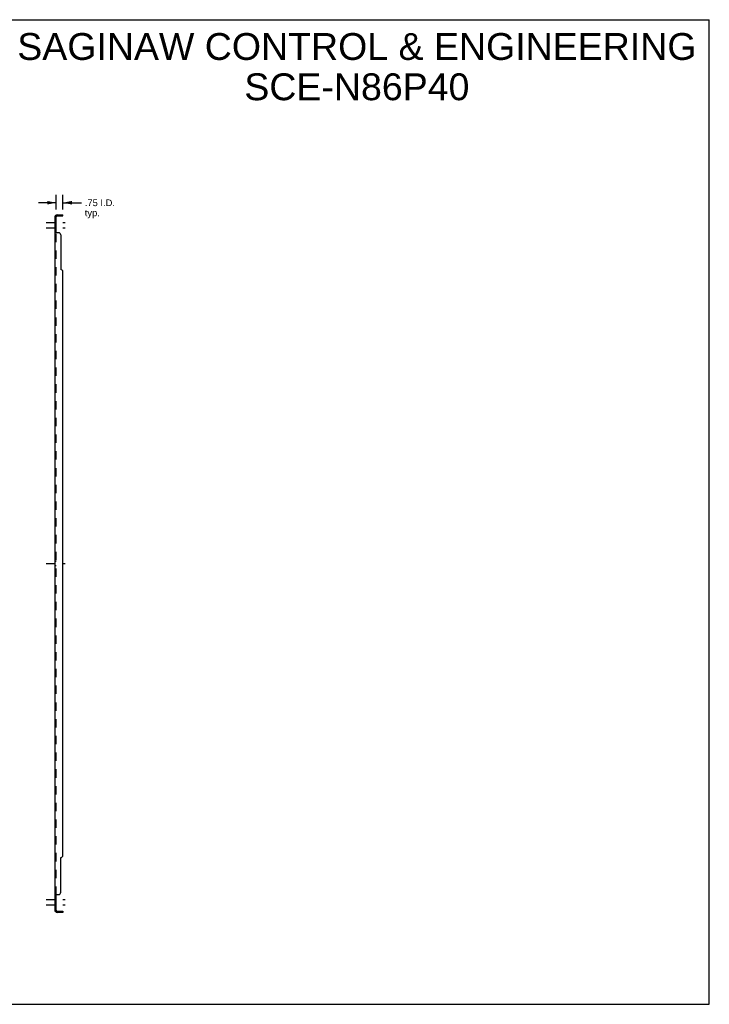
# Model space of a CAD drawing. Header units: inches. Extents: x 0 to 170, y 0 to 110.
# Tile 2 of 2: x 93 to 170, y 0 to 110. Entities that reach past the tile are written whole.
import ezdxf

# ---------------------------------------------------------------- set-up
doc = ezdxf.new("R2010")
doc.units = ezdxf.units.IN
doc.header["$LTSCALE"] = 9.35
doc.header["$MEASUREMENT"] = 0
doc.linetypes.add('DASHED', pattern=[0.2, 0.1, -0.1])
doc.linetypes.add('HIDDEN', pattern=[0.2, 0.1, -0.1])
doc.layers.get('0').update_dxf_attribs({"linetype": 'CONTINUOUS'})
for name, color, linetype in [('21_WIDE_OR_GREATER', 7, 'CONTINUOUS'), ('DEFAULT_2', 8, 'HIDDEN'), ('DIMENSIONS', 7, 'CONTINUOUS')]:
    doc.layers.add(name, color=color, linetype=linetype)
doc.styles.get("Standard").update_dxf_attribs({"font": 'arial.ttf'})
doc.dimstyles.new('DIMSTYLE_1', dxfattribs={"dimtxt": 0.75, "dimasz": 1, "dimexe": 0.09, "dimexo": 0.07, "dimgap": 0.0375, "dimtad": 0, "dimtih": 1, "dimtoh": 1, "dimzin": 4, "dimdsep": 46, "dimtxsty": 'Standard', "dimblk": '_FILLED', "dimblk1": '_FILLED', "dimblk2": '_FILLED', "dimcen": 0.09, "dimadec": 3, "dimazin": 1, "dimtfac": 1, "dimtdec": 3, "dimtofl": 0, "dimtmove": 0, "dimatfit": 3, "dimldrblk": '_FILLED', "dimfxl": 0, "dimtolj": 1, "dimtzin": 4, "dimarcsym": 0})

# ---------------------------------------------------------------- blocks, each defined once
blk = doc.blocks.new('_FILLED')
at = {"color": 0, "linetype": 'ByBlock'}
blk.add_solid([(0, 0), (-1, 0.2), (-1, -0.2)], dxfattribs=at)
blk = doc.blocks.new('*D12')
at = {"layer": '21_WIDE_OR_GREATER', "color": 2, "linetype": 'Continuous'}
for p, q in [((97.02, 88.78), (97.02, 90.45)), ((97.77, 88.78), (97.77, 90.45)), ((97.02, 89.55), (95.02, 89.55)), ((97.77, 89.55), (99.84, 89.55))]:
    blk.add_line(p, q, dxfattribs=at)
blk.add_blockref('_FILLED', (97.02, 89.55), dxfattribs=at)
at = {"layer": '21_WIDE_OR_GREATER', "color": 2, "linetype": 'Continuous', "rotation": 180}
blk.add_blockref('_FILLED', (97.77, 89.55), dxfattribs=at)
at = {"layer": '21_WIDE_OR_GREATER', "color": 2, "linetype": 'Continuous', "insert": (100.21, 89.92), "char_height": 0.75, "width": 3.3708, "attachment_point": 1, "line_spacing_factor": 0.9}
blk.add_mtext('.75 I.D.\\Ptyp.', dxfattribs=at)

msp = doc.modelspace()

# ---------------------------------------------------------------- linework, layer by layer
at = {"color": 7, "linetype": 'Continuous'}
for p, q in [((0, 110), (170, 110)), ((170, 0), (170, 110)), ((97.02, 88.077), (96.895, 88.077)), ((96.949, 88.115), (96.996, 88.077)), ((97.02, 86.237), (97.02, 88.077)), ((97.132, 88.077), (97.77, 88.077)), ((97.52, 88.077), (97.52, 88.202)), ((97.77, 88.077), (97.77, 88.202)), ((97.02, 86.237), (96.895, 86.237)), ((97.02, 12.229), (96.895, 12.229)), ((97.02, 10.389), (97.02, 12.229)), ((97.02, 10.389), (96.895, 10.389)), ((96.949, 10.351), (96.996, 10.389)), ((97.132, 10.389), (97.77, 10.389)), ((97.52, 10.389), (97.52, 10.264)), ((97.77, 10.389), (97.77, 10.264)), ((0, 0), (170, 0))]:
    msp.add_line(p, q, dxfattribs=at)
at = {"color": 3, "linetype": 'Continuous'}
for p, q in [((96.895, 10.389), (96.895, 88.077)), ((97.132, 88.202), (97.77, 88.202)), ((97.27, 86.202), (96.949, 86.202)), ((97.52, 85.952), (97.52, 82.077)), ((97.77, 16.639), (97.77, 81.827)), ((97.52, 12.514), (97.52, 16.389)), ((96.949, 12.264), (97.27, 12.264)), ((97.77, 10.264), (97.132, 10.264))]:
    msp.add_line(p, q, dxfattribs=at)
at = {"color": 2, "linetype": 'DASHED'}
for p, q in [((95.895, 87.358), (98.02, 87.358)), ((95.895, 86.739), (98.02, 86.739)), ((95.895, 49.233), (98.02, 49.233)), ((95.895, 11.727), (98.02, 11.727)), ((95.895, 11.108), (98.02, 11.108))]:
    msp.add_line(p, q, dxfattribs=at)
at = {"color": 3, "linetype": 'Continuous'}
for points in [[(96.918, 88.097), (96.914, 88.096), (96.911, 88.094), (96.908, 88.093), (96.906, 88.091), (96.903, 88.089), (96.9, 88.087), (96.899, 88.085), (96.897, 88.084), (96.896, 88.082), (96.896, 88.08), (96.895, 88.078), (96.895, 88.077)], [(96.949, 88.115), (96.947, 88.113), (96.945, 88.111), (96.942, 88.109), (96.939, 88.107), (96.936, 88.105), (96.932, 88.103), (96.929, 88.102), (96.925, 88.1), (96.918, 88.097)], [(96.929, 86.213), (96.921, 86.216), (96.918, 86.217), (96.914, 86.219), (96.911, 86.22), (96.908, 86.222), (96.906, 86.224), (96.903, 86.225), (96.9, 86.227), (96.899, 86.229), (96.897, 86.231), (96.896, 86.233), (96.896, 86.234), (96.895, 86.236), (96.895, 86.237)], [(96.949, 86.202), (96.947, 86.203), (96.945, 86.205), (96.942, 86.207), (96.939, 86.208), (96.936, 86.21), (96.932, 86.211), (96.929, 86.213)], [(96.921, 12.25), (96.918, 12.249), (96.914, 12.247), (96.911, 12.246), (96.908, 12.244), (96.906, 12.243), (96.903, 12.241), (96.9, 12.239), (96.899, 12.237), (96.897, 12.235), (96.896, 12.234), (96.896, 12.232), (96.895, 12.23), (96.895, 12.229)], [(96.949, 12.264), (96.947, 12.263), (96.945, 12.261), (96.942, 12.26), (96.939, 12.258), (96.936, 12.256), (96.932, 12.255), (96.929, 12.253), (96.921, 12.25)], [(96.925, 10.366), (96.918, 10.369), (96.914, 10.371), (96.911, 10.372), (96.908, 10.374), (96.906, 10.375), (96.903, 10.377), (96.9, 10.379), (96.899, 10.381), (96.897, 10.383), (96.896, 10.384), (96.896, 10.386), (96.895, 10.388), (96.895, 10.389)], [(96.949, 10.351), (96.947, 10.353), (96.945, 10.355), (96.942, 10.357), (96.939, 10.359), (96.936, 10.361), (96.932, 10.363), (96.929, 10.364), (96.925, 10.366)]]:
    msp.add_lwpolyline(points, dxfattribs=at)
at = {"color": 7, "linetype": 'Continuous'}
for points in [[(97.025, 88.065), (97.024, 88.067), (97.022, 88.069), (97.021, 88.071), (97.021, 88.073)], [(97.035, 88.053), (97.033, 88.055), (97.031, 88.058), (97.029, 88.06), (97.027, 88.062), (97.025, 88.065)], [(97.046, 88.036), (97.046, 88.037), (97.046, 88.037), (97.046, 88.038), (97.046, 88.039), (97.045, 88.04), (97.045, 88.041), (97.044, 88.043), (97.043, 88.044), (97.041, 88.046), (97.04, 88.048), (97.038, 88.049), (97.035, 88.053)], [(97.031, 86.224), (97.029, 86.226), (97.027, 86.227), (97.025, 86.228), (97.024, 86.23), (97.022, 86.231), (97.021, 86.233), (97.021, 86.234), (97.02, 86.236), (97.02, 86.237)], [(97.046, 86.202), (97.046, 86.204), (97.046, 86.205), (97.046, 86.207), (97.046, 86.209), (97.045, 86.21), (97.045, 86.212), (97.044, 86.213), (97.043, 86.215), (97.041, 86.216), (97.04, 86.218), (97.038, 86.219), (97.037, 86.22), (97.035, 86.222), (97.031, 86.224)], [(97.035, 12.245), (97.031, 12.242), (97.029, 12.241), (97.027, 12.239), (97.025, 12.238), (97.024, 12.236), (97.022, 12.235), (97.021, 12.233), (97.021, 12.232), (97.02, 12.23), (97.02, 12.229)], [(97.046, 12.264), (97.046, 12.263), (97.046, 12.261), (97.046, 12.259), (97.046, 12.258), (97.045, 12.256), (97.045, 12.255), (97.044, 12.253), (97.043, 12.251), (97.041, 12.25), (97.04, 12.249), (97.038, 12.247), (97.037, 12.246), (97.035, 12.245)], [(97.025, 10.402), (97.024, 10.399), (97.022, 10.397), (97.021, 10.395), (97.021, 10.393)], [(97.038, 10.417), (97.035, 10.413), (97.033, 10.411), (97.031, 10.409), (97.029, 10.406), (97.027, 10.404), (97.025, 10.402)], [(97.046, 10.43), (97.046, 10.43), (97.046, 10.429), (97.046, 10.428), (97.046, 10.427), (97.045, 10.426), (97.045, 10.425), (97.044, 10.423), (97.043, 10.422), (97.041, 10.42), (97.04, 10.419), (97.038, 10.417)]]:
    msp.add_lwpolyline(points, dxfattribs=at)
at = {"color": 3, "linetype": 'Continuous'}
for centre, radius, start, end in [((97.132, 87.965), 0.237, 90, 140.56585), ((97.27, 85.952), 0.25, 0, 90), ((97.52, 81.827), 0.25, 0, 90), ((97.52, 16.639), 0.25, 270, 360), ((97.27, 12.514), 0.25, 270, 360), ((97.132, 10.501), 0.237, 219.43415, 270)]:
    msp.add_arc(centre, radius, start, end, dxfattribs=at)
at = {"color": 7, "linetype": 'Continuous'}
for centre, start, end in [((97.132, 87.965), 90, 180), ((97.132, 10.501), 180, 270)]:
    msp.add_arc(centre, 0.112, start, end, dxfattribs=at)
at = {"layer": 'DEFAULT_2', "color": 8, "linetype": 'HIDDEN'}
for p, q in [((96.961, 88.077), (96.96, 88.077)), ((96.996, 88.077), (97.046, 88.036)), ((97.021, 88.056), (97.02, 88.057)), ((97.024, 88.054), (97.024, 88.054)), ((97.02, 87.608), (96.895, 87.608)), ((97.02, 87.108), (96.895, 87.108)), ((97.02, 86.88), (96.895, 86.88)), ((97.02, 86.599), (96.895, 86.599)), ((97.02, 12.229), (97.02, 86.237)), ((97.021, 86.234), (97.02, 86.236)), ((97.022, 86.231), (97.021, 86.233)), ((97.046, 86.205), (97.046, 86.207)), ((97.02, 49.483), (96.895, 49.483)), ((97.02, 48.983), (96.895, 48.983)), ((97.021, 12.232), (97.02, 12.23)), ((97.044, 12.253), (97.043, 12.251)), ((97.046, 12.261), (97.046, 12.259)), ((97.02, 11.867), (96.895, 11.867)), ((97.02, 11.586), (96.895, 11.586)), ((97.02, 11.358), (96.895, 11.358)), ((97.02, 10.858), (96.895, 10.858)), ((96.996, 10.389), (97.046, 10.43))]:
    msp.add_line(p, q, dxfattribs=at)
for points in [[(96.96, 88.077), (96.961, 88.077), (96.961, 88.077), (96.961, 88.077), (96.961, 88.077), (96.962, 88.077), (96.962, 88.077), (96.963, 88.077), (96.964, 88.077), (96.964, 88.076), (96.965, 88.076), (96.966, 88.076), (96.966, 88.076), (96.967, 88.076), (96.968, 88.076), (96.968, 88.076), (96.969, 88.075), (96.97, 88.075), (96.971, 88.075), (96.971, 88.075), (96.972, 88.075), (96.973, 88.075), (96.974, 88.074), (96.974, 88.074), (96.975, 88.074), (96.976, 88.074), (96.977, 88.074), (96.978, 88.073), (96.979, 88.073), (96.979, 88.073), (96.98, 88.073), (96.981, 88.072), (96.982, 88.072), (96.983, 88.072), (96.984, 88.072), (96.985, 88.071), (96.985, 88.071), (96.986, 88.071), (96.987, 88.071), (96.988, 88.07), (96.989, 88.07), (96.99, 88.07), (96.991, 88.069), (96.992, 88.069), (96.993, 88.069), (96.994, 88.068), (96.995, 88.068), (96.996, 88.067), (96.997, 88.067), (96.998, 88.067), (96.999, 88.066), (97, 88.066), (97.001, 88.065), (97.002, 88.065), (97.003, 88.065), (97.004, 88.064), (97.005, 88.064), (97.006, 88.063), (97.007, 88.063), (97.008, 88.063), (97.009, 88.062), (97.01, 88.062), (97.01, 88.061), (97.011, 88.061), (97.012, 88.061), (97.013, 88.06), (97.014, 88.06), (97.014, 88.059), (97.015, 88.059), (97.016, 88.059), (97.017, 88.058), (97.017, 88.058), (97.018, 88.057), (97.019, 88.057), (97.019, 88.057), (97.02, 88.056), (97.021, 88.056), (97.021, 88.056), (97.022, 88.055), (97.023, 88.055), (97.023, 88.055), (97.023, 88.054), (97.024, 88.054), (97.024, 88.054), (97.024, 88.054)], [(96.963, 88.077), (96.963, 88.077), (96.962, 88.077), (96.962, 88.077), (96.961, 88.077), (96.961, 88.077), (96.961, 88.077), (96.961, 88.077)], [(97.021, 88.073), (97.02, 88.075), (97.02, 88.077)], [(97.024, 88.054), (97.024, 88.054), (97.024, 88.054), (97.024, 88.054), (97.023, 88.054), (97.023, 88.055), (97.023, 88.055), (97.022, 88.055), (97.022, 88.056), (97.021, 88.056), (97.021, 88.056)], [(96.9, 86.227), (96.899, 86.229), (96.897, 86.231)], [(97.046, 86.209), (97.045, 86.21), (97.045, 86.212), (97.044, 86.213), (97.043, 86.215)], [(96.9, 12.239), (96.899, 12.237), (96.897, 12.235), (96.896, 12.234), (96.896, 12.232), (96.895, 12.23)], [(97.022, 12.235), (97.021, 12.233), (97.021, 12.232)], [(97.046, 12.259), (97.046, 12.258), (97.045, 12.256)], [(96.961, 10.389), (96.961, 10.389), (96.96, 10.389), (96.96, 10.389), (96.961, 10.389), (96.961, 10.389), (96.961, 10.389), (96.962, 10.389), (96.962, 10.389), (96.963, 10.389), (96.963, 10.389)], [(97.024, 10.412), (97.024, 10.412), (97.024, 10.412), (97.024, 10.412), (97.023, 10.412), (97.023, 10.412), (97.022, 10.411), (97.022, 10.411), (97.021, 10.411), (97.021, 10.41), (97.02, 10.41), (97.02, 10.41), (97.019, 10.409), (97.018, 10.409), (97.018, 10.409), (97.017, 10.408), (97.016, 10.408), (97.016, 10.408), (97.015, 10.407), (97.014, 10.407), (97.014, 10.406), (97.013, 10.406), (97.012, 10.406), (97.011, 10.405), (97.011, 10.405), (97.01, 10.405), (97.009, 10.404), (97.008, 10.404), (97.007, 10.403), (97.007, 10.403), (97.006, 10.403), (97.005, 10.402), (97.004, 10.402), (97.003, 10.402), (97.002, 10.401), (97.001, 10.401), (97, 10.4), (96.999, 10.4), (96.998, 10.4), (96.998, 10.399), (96.997, 10.399), (96.996, 10.399), (96.994, 10.398), (96.993, 10.398), (96.992, 10.397), (96.991, 10.397), (96.99, 10.397), (96.989, 10.396), (96.988, 10.396), (96.987, 10.396), (96.986, 10.395), (96.985, 10.395), (96.983, 10.394), (96.982, 10.394), (96.981, 10.394), (96.98, 10.393), (96.979, 10.393), (96.978, 10.393), (96.977, 10.393), (96.976, 10.392), (96.975, 10.392), (96.974, 10.392), (96.973, 10.392), (96.972, 10.391), (96.971, 10.391), (96.97, 10.391), (96.969, 10.391), (96.968, 10.39), (96.967, 10.39), (96.966, 10.39), (96.965, 10.39), (96.964, 10.39), (96.963, 10.39), (96.963, 10.39), (96.962, 10.389), (96.961, 10.389), (96.961, 10.389), (96.961, 10.389)], [(97.021, 10.393), (97.02, 10.391), (97.02, 10.389)], [(97.021, 10.409), (97.021, 10.41), (97.021, 10.41), (97.022, 10.411), (97.022, 10.411), (97.023, 10.411), (97.023, 10.412), (97.024, 10.412), (97.024, 10.412), (97.024, 10.412), (97.024, 10.412), (97.024, 10.412)]]:
    msp.add_lwpolyline(points, dxfattribs=at)
for centre, start, end in [((97.132, 87.965), 140.56585, 180), ((97.132, 10.501), 180, 219.43415)]:
    msp.add_arc(centre, 0.237, start, end, dxfattribs=at)

# ---------------------------------------------------------------- texts
at = {"layer": 'DIMENSIONS', "color": 2, "linetype": 'Continuous', "insert": (130.616, 108.506), "char_height": 3, "width": 75.76952, "attachment_point": 2, "line_spacing_factor": 0.9}
msp.add_mtext('SAGINAW CONTROL & ENGINEERING\\PSCE-N86P40', dxfattribs=at)

# ---------------------------------------------------------------- dimensions: what is measured, and where the dimension line sits
at = {"layer": '21_WIDE_OR_GREATER', "color": 2, "linetype": 'Continuous'}
dim = msp.add_linear_dim(base=(97.77, 89.546), p1=(97.02, 90.516), p2=(97.77, 90.516), text='<> I.D.\\Ptyp.', dimstyle='DIMSTYLE_1', dxfattribs=at)
dim.commit()
dim.dimension.update_dxf_attribs({"geometry": '*D12', "text_midpoint": (101.897, 88.984), "dimtype": 160})

doc.saveas('drawing.dxf')
